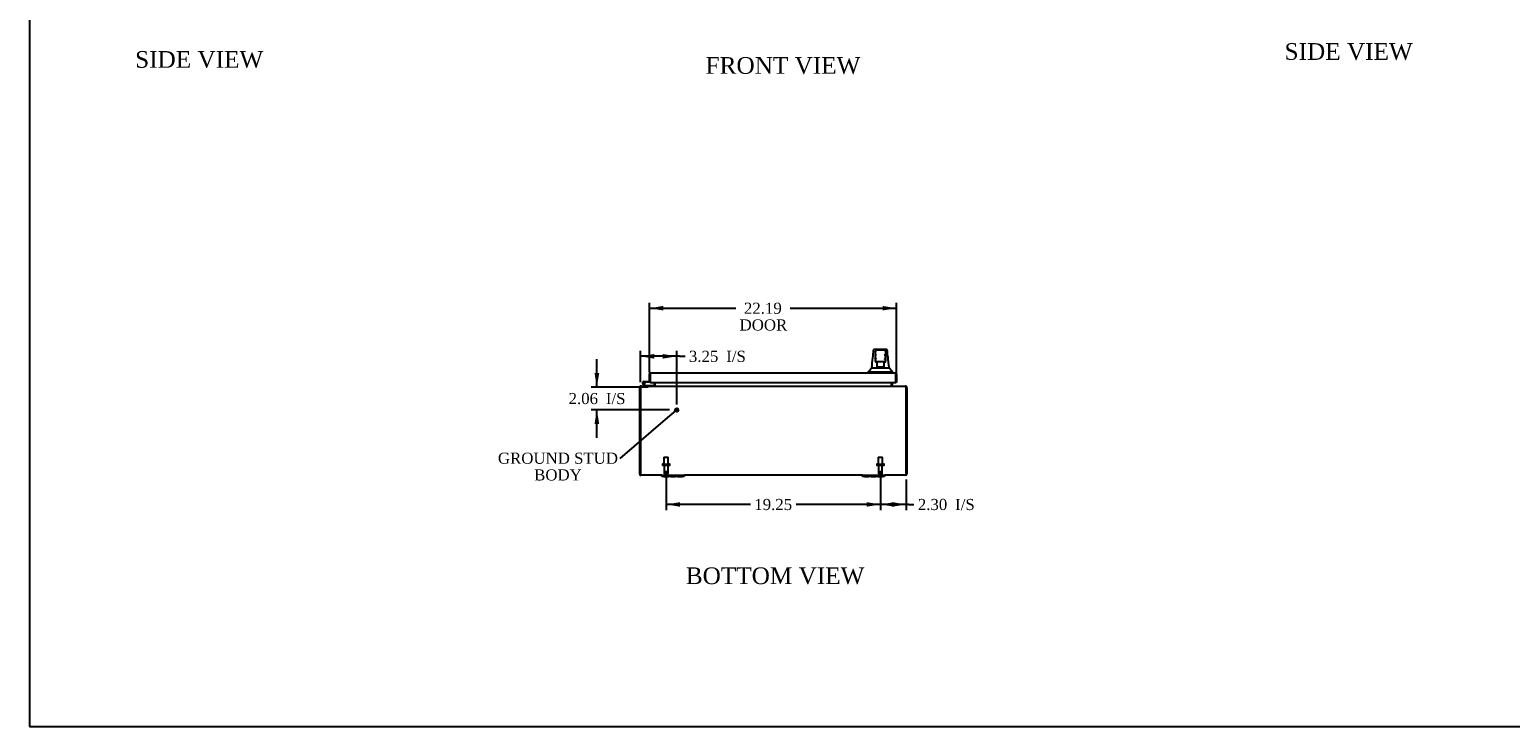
# Model space of a CAD drawing. Header units: inches. Extents: x 1 to 240, y -1 to 159.
# Tile 1 of 9: x 1 to 134, y 0 to 63. Entities that reach past the tile are written whole.
import ezdxf
from ezdxf import colors
from ezdxf.entities.mleader import LeaderData, LeaderLine
from ezdxf.enums import TextEntityAlignment as Align
from ezdxf.lldxf.tags import DXFTag
from ezdxf.math import Vec2, Vec3

# ---------------------------------------------------------------- set-up
doc = ezdxf.new("R2010")
doc.units = ezdxf.units.IN
doc.header["$MEASUREMENT"] = 0
for name, color, linetype in [('COM55391', 7, 'Continuous'), ('COM55519', 7, 'Continuous'), ('COM70654-8', 7, 'Continuous'), ('Default', 7, 'Continuous'), ('FET07752', 7, 'Continuous'), ('HAN86294', 7, 'Continuous'), ('STD26089', 7, 'Continuous'), ('STD26258', 7, 'Continuous')]:
    doc.layers.add(name, color=color, linetype=linetype)
doc.styles.add('SEACAD_Times_New_Roman', font='times.ttf')
tags = doc.linetypes.add('HIDDEN2', pattern=[0.1875, 0.125, -0.0625]).pattern_tags.tags
tags[6:7] = [DXFTag(74, 4), DXFTag(75, 0), DXFTag(340, '0'), DXFTag(46, 0.0), DXFTag(50, 0.0), DXFTag(44, 0.0), DXFTag(45, 0.0)]
tags[4:5] = [DXFTag(74, 4), DXFTag(75, 0), DXFTag(340, '0'), DXFTag(46, 0.0), DXFTag(50, 0.0), DXFTag(44, 0.0), DXFTag(45, 0.0)]
doc.dimstyles.new('HAMMOND_(STH_-_240x160)', dxfattribs={"dimtxt": 1, "dimasz": 1.25, "dimexe": 0.5, "dimexo": 0.5, "dimgap": 0.25, "dimtad": 0, "dimtih": 1, "dimtoh": 1, "dimzin": 0, "dimdsep": 46, "dimtxsty": 'SEACAD_Times_New_Roman', "dimblk1": '_SE_FILLED', "dimblk2": '_SE_FILLED', "dimsah": 1, "dimcen": 0.5, "dimadec": 0, "dimazin": 0, "dimtfac": 0.8, "dimtofl": 0, "dimtmove": 0, "dimatfit": 3, "dimfxl": 1, "dimtolj": 1, "dimtzin": 0, "dimarcsym": 0})

# ---------------------------------------------------------------- blocks, each defined once
blk = doc.blocks.new('_SE_FILLED')
at = {"color": 0}
blk.add_line((0, 0), (-1, 0), dxfattribs=at)
blk.add_solid([(0, 0), (-1, -0.1665), (-1, 0.1665), (0, 0)], dxfattribs=at)
blk = doc.blocks.new('SE7')
at = {"layer": 'COM55391', "color": 7, "linetype": 'Continuous'}
for p, q in [((55.83, 30.86), (55.76, 30.86)), ((55.76, 30.86), (55.76, 30.82)), ((55.76, 23.07), (55.76, 30.82)), ((55.83, 30.82), (55.83, 30.86)), ((55.83, 23.07), (55.83, 30.82)), ((55.83, 30.82), (55.83, 23.07)), ((55.91, 30.96), (55.86, 30.96)), ((55.86, 30.96), (55.86, 30.93)), ((55.91, 30.96), (79.6, 30.96)), ((57.06, 31.3), (57.06, 31)), ((57.06, 30.99), (57.12, 30.98)), ((57.13, 31.3), (57.13, 31)), ((57.15, 31), (57.15, 31.3)), ((57.15, 30.99), (57.15, 31)), ((78.36, 31.3), (78.36, 31)), ((78.36, 31), (78.36, 30.99)), ((78.38, 31), (78.38, 31.3)), ((78.45, 30.99), (78.39, 30.98)), ((78.45, 31), (78.45, 31.3)), ((79.65, 30.96), (79.6, 30.96)), ((79.65, 30.96), (79.65, 30.93)), ((79.68, 30.86), (79.68, 30.82)), ((79.68, 30.86), (79.76, 30.86)), ((79.68, 30.82), (79.68, 23.07)), ((79.68, 23.07), (79.68, 30.82)), ((79.76, 30.82), (79.76, 30.86)), ((79.76, 30.82), (79.76, 23.07)), ((55.76, 23.04), (55.83, 23.06)), ((55.83, 23.06), (55.83, 23.07)), ((55.83, 23.07), (55.83, 23.04)), ((57.76, 22.96), (55.86, 22.96)), ((75.76, 22.96), (59.76, 22.96)), ((79.65, 22.96), (77.76, 22.96)), ((79.68, 23.07), (79.68, 23.04)), ((79.68, 23.06), (79.68, 23.07)), ((79.75, 23.04), (79.68, 23.06))]:
    blk.add_line(p, q, dxfattribs=at)
for centre, radius, start, end in [((55.86, 30.86), 0.108, 143.1204, 180), ((55.86, 30.86), 0.108, 90, 143.1205), ((56.01, 30.83), 0.178, 148.8685, 171.2119), ((55.86, 30.86), 0.036, 143.1204, 180), ((55.93, 30.82), 0.1, 160.4753, 180), ((57.02, 31), 0.036, 270, 348.1319), ((57.02, 31), 0.036, 348.1319, 0), ((57.06, 31.11), 0.151, 273.7336, 306.0647), ((57.02, 31), 0.108, 348.1319, 0), ((78.45, 31.11), 0.151, 233.9353, 266.2664), ((78.49, 31), 0.108, 180, 191.8681), ((78.49, 31), 0.036, 180, 191.8681), ((78.49, 31), 0.036, 191.8682, 269.9999), ((79.65, 30.86), 0.108, 36.8796, 90), ((79.5, 30.83), 0.178, 8.7881, 31.1315), ((79.65, 30.86), 0.036, 0, 36.8795), ((79.58, 30.82), 0.1, 0, 19.5247), ((79.65, 30.86), 0.108, 0, 36.8795), ((55.86, 23.07), 0.108, 180, 197.0899), ((55.86, 23.07), 0.108, 197.0899, 251.8902), ((56.62, 22.85), 0.803, 167.2531, 171.2319), ((56.62, 22.85), 0.801, 167.2061, 171.2049), ((55.86, 23.07), 0.108, 251.8902, 270), ((79.65, 23.07), 0.108, 270, 288.1098), ((78.89, 22.85), 0.803, 8.7681, 12.7469), ((78.89, 22.85), 0.801, 8.7951, 12.773), ((79.65, 23.07), 0.108, 288.1098, 342.9101), ((79.65, 23.07), 0.108, 342.9101, 0)]:
    blk.add_arc(centre, radius, start, end, dxfattribs=at)
for centre, start_param, end_param in [((55.86, 23.07), 2.825516, 3.141593), ((79.65, 23.07), 3.141593, 3.457669)]:
    blk.add_ellipse(centre, major_axis=(0, 0.108), ratio=0.996907, start_param=start_param, end_param=end_param, dxfattribs=at)
for points, knots in [([(55.86, 30.92), (55.87, 30.93), (55.87, 30.95), (55.89, 30.96), (55.9, 30.96), (55.91, 30.96)], [0, 0, 0, 0, 0.5, 0.5, 1, 1, 1, 1]), ([(79.6, 30.96), (79.61, 30.96), (79.62, 30.96), (79.64, 30.95), (79.65, 30.93), (79.65, 30.92)], [0, 0, 0, 0, 0.5, 0.5, 1, 1, 1, 1]), ([(55.83, 22.97), (55.83, 22.97), (55.84, 22.97), (55.84, 22.98), (55.84, 22.98), (55.85, 22.98), (55.85, 22.98), (55.85, 22.99), (55.85, 22.99), (55.85, 23), (55.85, 23.01), (55.84, 23.02), (55.84, 23.03), (55.83, 23.03), (55.83, 23.04), (55.83, 23.04)], [0, 0, 0, 0, 0.125, 0.125, 0.25, 0.25, 0.375, 0.375, 0.5, 0.5, 0.75, 0.75, 0.875, 0.875, 1, 1, 1, 1]), ([(79.68, 23.04), (79.68, 23.04), (79.68, 23.03), (79.67, 23.03), (79.67, 23.02), (79.67, 23.01), (79.67, 23.01), (79.66, 23), (79.66, 23), (79.66, 22.99), (79.66, 22.98), (79.67, 22.98), (79.67, 22.98), (79.67, 22.97), (79.68, 22.97), (79.68, 22.97)], [0, 0, 0, 0, 0.125, 0.125, 0.25, 0.25, 0.375, 0.375, 0.5, 0.5, 0.75, 0.75, 0.875, 0.875, 1, 1, 1, 1])]:
    blk.add_open_spline(points, degree=3, knots=knots, dxfattribs=at)
at = {"layer": 'COM55519', "color": 7, "linetype": 'Continuous'}
for p, q in [((56.27, 30.96), (56.05, 31.18)), ((56.13, 31.38), (56.63, 31.38)), ((56.7, 31.32), (56.13, 31.32)), ((56.17, 31.15), (56.29, 31.03)), ((56.19, 31.27), (56.25, 31.27)), ((56.29, 31.03), (56.99, 31.03)), ((56.7, 31.86), (56.7, 31.86)), ((56.99, 31.03), (56.99, 30.96))]:
    blk.add_line(p, q, dxfattribs=at)
blk.add_circle((56.13, 31.26), 0.05, dxfattribs=at)
for radius, start, end in [(0.117, 90, 5.2159), (0.117, 227.608, 287.0274), (0.055, 90, 5.2159), (0.055, 5.2159, 90), (0.117, 5.2159, 28.0398)]:
    blk.add_arc((56.13, 31.26), radius, start, end, dxfattribs=at)
at = {"layer": 'COM70654-8', "color": 7, "linetype": 'Continuous'}
for p, q in [((56.63, 31.38), (56.63, 32.07)), ((56.7, 32.17), (56.7, 32.07)), ((56.7, 32.07), (56.7, 32.17)), ((56.7, 31.38), (56.7, 32.07)), ((56.7, 32.07), (56.7, 31.3)), ((56.74, 32.17), (78.71, 32.17)), ((78.75, 32.07), (78.75, 32.17)), ((78.75, 32.17), (78.75, 32.07)), ((78.75, 31.3), (78.75, 32.07)), ((78.75, 32.07), (78.75, 31.3)), ((78.82, 32.07), (78.82, 31.3)), ((56.63, 31.38), (56.7, 31.38)), ((56.7, 31.3), (78.75, 31.3)), ((78.82, 31.3), (78.75, 31.3))]:
    blk.add_line(p, q, dxfattribs=at)
for centre, start, end in [((56.74, 32.07), 109.4712, 180), ((56.74, 32.07), 90, 109.4712), ((78.71, 32.07), 70.5288, 90), ((78.71, 32.07), 0, 70.5288)]:
    blk.add_arc(centre, 0.108, start, end, dxfattribs=at)
for centre, start_param, end_param in [((56.74, 32.07), 3.141593, 3.48143), ((78.71, 32.07), 2.801756, 3.141593)]:
    blk.add_ellipse(centre, major_axis=(0, -0.108), ratio=0.997813, start_param=start_param, end_param=end_param, dxfattribs=at)
at = {"layer": 'FET07752', "color": 7, "linetype": 'Continuous'}
for p, q in [((57.76, 22.96), (57.94, 22.96)), ((57.76, 22.84), (57.76, 22.96)), ((57.94, 22.84), (57.76, 22.84)), ((57.94, 22.96), (58.35, 22.96)), ((57.94, 22.84), (58.35, 22.84)), ((58.35, 22.96), (58.54, 22.96)), ((58.54, 22.84), (58.35, 22.84)), ((58.54, 22.96), (58.76, 22.96)), ((58.54, 22.96), (58.54, 22.84)), ((58.54, 22.84), (58.76, 22.84)), ((58.76, 22.96), (58.76, 22.96)), ((58.76, 22.96), (58.97, 22.96)), ((58.76, 22.84), (58.97, 22.84)), ((58.76, 22.84), (58.76, 22.84)), ((58.97, 22.96), (59.16, 22.96)), ((58.97, 22.84), (58.97, 22.96)), ((59.16, 22.84), (58.97, 22.84)), ((59.16, 22.96), (59.57, 22.96)), ((59.16, 22.84), (59.57, 22.84)), ((59.57, 22.96), (59.76, 22.96)), ((59.76, 22.84), (59.57, 22.84)), ((59.76, 22.96), (59.76, 22.84)), ((75.76, 22.96), (75.94, 22.96)), ((75.76, 22.84), (75.76, 22.96)), ((75.94, 22.84), (75.76, 22.84)), ((75.94, 22.96), (76.35, 22.96)), ((75.94, 22.84), (76.35, 22.84)), ((76.35, 22.96), (76.54, 22.96)), ((76.54, 22.84), (76.35, 22.84)), ((76.54, 22.96), (76.76, 22.96)), ((76.54, 22.96), (76.54, 22.84)), ((76.54, 22.84), (76.76, 22.84)), ((76.76, 22.96), (76.76, 22.96)), ((76.76, 22.96), (76.97, 22.96)), ((76.76, 22.84), (76.97, 22.84)), ((76.76, 22.84), (76.76, 22.84)), ((76.97, 22.96), (77.16, 22.96)), ((76.97, 22.84), (76.97, 22.96)), ((77.16, 22.84), (76.97, 22.84)), ((77.16, 22.96), (77.57, 22.96)), ((77.16, 22.84), (77.57, 22.84)), ((77.57, 22.96), (77.76, 22.96)), ((77.76, 22.84), (77.57, 22.84)), ((77.76, 22.96), (77.76, 22.84))]:
    blk.add_line(p, q, dxfattribs=at)
at = {"layer": 'HAN86294', "color": 7, "linetype": 'Continuous'}
for p, q in [((76.77, 34.23), (76.77, 34.24)), ((76.83, 34.29), (77.93, 34.29)), ((76.93, 33.65), (76.93, 34.12)), ((76.93, 33.24), (76.93, 33.65)), ((77.75, 34.21), (77.02, 34.21)), ((77.84, 34.12), (77.84, 33.65)), ((77.84, 33.65), (77.84, 33.24)), ((77.99, 34.23), (77.99, 34.23)), ((76.29, 32.26), (76.29, 32.17)), ((76.29, 32.25), (76.64, 32.25)), ((76.59, 32.61), (76.8, 32.61)), ((76.64, 32.25), (76.88, 32.25)), ((76.8, 32.61), (76.91, 32.61)), ((76.88, 32.25), (77.32, 32.25)), ((76.91, 32.61), (77.12, 32.61)), ((76.93, 33.21), (76.93, 33.24)), ((77.02, 33.15), (76.99, 33.15)), ((77.75, 33.15), (77.02, 33.15)), ((77.08, 32.72), (77.08, 33.15)), ((77.08, 32.68), (77.08, 32.72)), ((77.3, 32.67), (77.11, 32.67)), ((77.12, 32.61), (77.19, 32.61)), ((77.19, 32.61), (77.28, 32.61)), ((77.28, 32.61), (77.32, 32.61)), ((77.47, 32.67), (77.3, 32.67)), ((77.32, 32.61), (77.44, 32.61)), ((77.32, 32.25), (77.44, 32.25)), ((77.44, 32.61), (77.74, 32.61)), ((77.44, 32.25), (77.49, 32.25)), ((77.65, 32.67), (77.47, 32.67)), ((77.49, 32.25), (77.64, 32.25)), ((77.64, 32.25), (78.12, 32.25)), ((77.68, 33.15), (77.68, 32.72)), ((77.68, 32.72), (77.68, 32.68)), ((77.74, 32.61), (77.85, 32.61)), ((77.78, 33.15), (77.75, 33.15)), ((77.84, 33.24), (77.84, 33.21)), ((77.85, 32.61), (78.17, 32.61)), ((78.12, 32.25), (78.47, 32.25)), ((78.47, 32.17), (78.47, 32.26))]:
    blk.add_line(p, q, dxfattribs=at)
for centre, radius, start, end in [((17.72, 40), 59.34, 352.8431, 353.722), ((76.83, 34.23), 0.06, 89.9925, 174.0071), ((77.02, 34.12), 0.09, 90, 180), ((77.18, 33.64), 0.259, 130.7149, 177.9019), ((76.97, 33.65), 0.0411, 178.3464, 179.9974), ((77.75, 34.12), 0.09, 0, 90), ((77.58, 33.64), 0.259, 2.0981, 49.2851), ((77.79, 33.65), 0.0411, 0.0026, 1.6536), ((77.93, 34.23), 0.06, 5.5758, 90.0089), ((85.28, 33.89), 7.24, 181.9265, 190.161), ((72.84, 35.59), 4.8, 315.9905, 321.6256), ((77.02, 33.24), 0.09, 180, 270), ((76.99, 33.21), 0.06, 180, 270), ((77.75, 33.24), 0.09, 270, 0), ((77.78, 33.21), 0.06, 270, 0), ((90.59, 42.8), 16.06, 219.3746, 221.0327)]:
    blk.add_arc(centre, radius, start, end, dxfattribs=at)
for points in [[(76.7, 33.51), (76.72, 33.75), (76.75, 33.99), (76.77, 34.23)], [(78.04, 33.64), (78.02, 33.84), (78.01, 34.04), (77.99, 34.23)]]:
    blk.add_open_spline(points, degree=3, dxfattribs=at)
for points, knots in [([(77.02, 33.36), (77.01, 33.38), (77.01, 33.39), (77, 33.41), (76.99, 33.42), (76.98, 33.46), (76.97, 33.49), (76.95, 33.52), (76.95, 33.53), (76.94, 33.56), (76.94, 33.57), (76.93, 33.6), (76.93, 33.63), (76.93, 33.65)], [0, 0, 0, 0, 0.125, 0.125, 0.25, 0.25, 0.5, 0.5, 0.625, 0.625, 0.75, 0.75, 1, 1, 1, 1]), ([(77.84, 33.65), (77.84, 33.63), (77.83, 33.6), (77.82, 33.57), (77.82, 33.56), (77.81, 33.53), (77.81, 33.52), (77.8, 33.49), (77.79, 33.46), (77.77, 33.42), (77.77, 33.41), (77.76, 33.39), (77.75, 33.38), (77.75, 33.36)], [0, 0, 0, 0, 0.25, 0.25, 0.375, 0.375, 0.5, 0.5, 0.75, 0.75, 0.875, 0.875, 1, 1, 1, 1]), ([(77.08, 32.72), (77.08, 32.72), (77.08, 32.73), (77.09, 32.74), (77.09, 32.75), (77.1, 32.77), (77.1, 32.78), (77.11, 32.8)], [0, 0, 0, 0, 0.25, 0.25, 0.5, 0.5, 1, 1, 1, 1]), ([(77.11, 32.67), (77.11, 32.67), (77.1, 32.67), (77.1, 32.67), (77.09, 32.67), (77.09, 32.67), (77.08, 32.67), (77.08, 32.68), (77.08, 32.68), (77.08, 32.68)], [0, 0, 0, 0, 0.25, 0.25, 0.5, 0.5, 0.75, 0.75, 1, 1, 1, 1]), ([(77.65, 32.8), (77.66, 32.78), (77.66, 32.77), (77.67, 32.75), (77.68, 32.74), (77.68, 32.73), (77.68, 32.72), (77.68, 32.72)], [0, 0, 0, 0, 0.5, 0.5, 0.75, 0.75, 1, 1, 1, 1]), ([(77.68, 32.68), (77.68, 32.68), (77.68, 32.68), (77.68, 32.67), (77.67, 32.67), (77.67, 32.67), (77.66, 32.67), (77.65, 32.67)], [0, 0, 0, 0, 0.25, 0.25, 0.5, 0.5, 1, 1, 1, 1])]:
    blk.add_open_spline(points, degree=3, knots=knots, dxfattribs=at)
at = {"layer": 'STD26089', "color": 7, "linetype": 'HIDDEN2'}
for p, q in [((57.81, 23.94), (57.81, 23.9)), ((57.84, 23.97), (58.43, 23.97)), ((57.94, 24.6), (58.32, 24.6)), ((57.94, 24.6), (57.94, 23.97)), ((58.32, 23.97), (58.32, 24.6)), ((58.46, 23.9), (58.46, 23.94)), ((77.06, 23.94), (77.06, 23.9)), ((77.09, 23.97), (77.68, 23.97)), ((77.19, 24.6), (77.57, 24.6)), ((77.19, 24.6), (77.19, 23.97)), ((77.57, 23.97), (77.57, 24.6)), ((77.71, 23.9), (77.71, 23.94)), ((57.84, 23.87), (58.43, 23.87)), ((57.96, 23.87), (57.96, 23.1)), ((58.02, 23.04), (58.24, 23.04)), ((58.3, 23.1), (58.3, 23.87)), ((77.09, 23.87), (77.68, 23.87)), ((77.21, 23.87), (77.21, 23.1)), ((77.27, 23.04), (77.49, 23.04)), ((77.55, 23.1), (77.55, 23.87))]:
    blk.add_line(p, q, dxfattribs=at)
for centre, radius, start, end in [((57.84, 23.94), 0.03, 90, 180), ((58.43, 23.94), 0.03, 0, 90), ((77.09, 23.94), 0.03, 90, 180), ((77.68, 23.94), 0.03, 0, 90), ((57.84, 23.9), 0.03, 180, 270), ((58.02, 23.1), 0.06, 180, 270), ((58.24, 23.1), 0.06, 270, 0), ((58.43, 23.9), 0.03, 270, 0), ((77.09, 23.9), 0.03, 180, 270), ((77.27, 23.1), 0.06, 180, 270), ((77.49, 23.1), 0.06, 270, 0), ((77.68, 23.9), 0.03, 270, 0)]:
    blk.add_arc(centre, radius, start, end, dxfattribs=at)
at = {"layer": 'STD26258', "color": 7, "linetype": 'HIDDEN2'}
for radius in [0.156, 0.125, 0.0944]:
    blk.add_circle((59.08, 28.83), radius, dxfattribs=at)
blk = doc.blocks.new('DMBLK6782')
at = {"layer": 'Default', "linetype": 'Continuous'}
for points in [[(78.63, 20.14), (78.63, 20.55), (77.38, 20.34)], [(78.43, 20.14), (79.68, 20.34), (78.43, 20.55)]]:
    blk.add_hatch(color=7, dxfattribs=at).paths.add_polyline_path(points)
at = {"layer": 'Default', "color": 7, "linetype": 'Continuous'}
for p, q in [((77.38, 23.37), (77.38, 19.84)), ((79.68, 22.57), (79.68, 19.84)), ((79.89, 20.34), (77.38, 20.34)), ((79.89, 20.34), (80.39, 20.34))]:
    blk.add_line(p, q, dxfattribs=at)
at = {"layer": 'Default', "color": 7, "linetype": 'Continuous', "style": 'SEACAD_Times_New_Roman'}
for s, p in [('2.30', (80.74, 20.84)), ('I/S', (84.09, 20.84))]:
    blk.add_text(s, height=1, dxfattribs=at).set_placement(p, align=Align.TOP_LEFT)
blk = doc.blocks.new('DMBLK6783')
at = {"layer": 'Default', "linetype": 'Continuous'}
for points in [[(59.38, 20.14), (59.38, 20.55), (58.13, 20.34)], [(76.13, 20.14), (77.38, 20.34), (76.13, 20.55)]]:
    blk.add_hatch(color=7, dxfattribs=at).paths.add_polyline_path(points)
at = {"layer": 'Default', "color": 7, "linetype": 'Continuous'}
for p, q in [((58.13, 23.37), (58.13, 19.84)), ((77.38, 23.37), (77.38, 19.84)), ((65.7, 20.34), (58.13, 20.34)), ((77.38, 20.34), (69.81, 20.34))]:
    blk.add_line(p, q, dxfattribs=at)
at = {"layer": 'Default', "color": 7, "linetype": 'Continuous', "style": 'SEACAD_Times_New_Roman'}
blk.add_text('19.25', height=1, dxfattribs=at).set_placement((66.05, 20.84), align=Align.TOP_LEFT)
blk = doc.blocks.new('DMBLK6784')
at = {"layer": 'Default', "linetype": 'Continuous'}
for points in [[(57.08, 33.86), (55.83, 33.65), (57.08, 33.44)], [(57.83, 33.86), (57.83, 33.44), (59.08, 33.65)]]:
    blk.add_hatch(color=7, dxfattribs=at).paths.add_polyline_path(points)
at = {"layer": 'Default', "color": 7, "linetype": 'Continuous'}
for p, q in [((55.83, 31.32), (55.83, 34.15)), ((59.33, 33.65), (55.83, 33.65)), ((59.08, 29.33), (59.08, 34.15)), ((59.33, 33.65), (59.83, 33.65))]:
    blk.add_line(p, q, dxfattribs=at)
at = {"layer": 'Default', "color": 7, "linetype": 'Continuous', "style": 'SEACAD_Times_New_Roman'}
for s, p in [('3.25', (60.18, 34.15)), ('I/S', (63.53, 34.15))]:
    blk.add_text(s, height=1, dxfattribs=at).set_placement(p, align=Align.TOP_LEFT)
blk = doc.blocks.new('DMBLK6793')
at = {"layer": 'Default', "linetype": 'Continuous'}
for points in [[(57.88, 38.18), (56.63, 37.97), (57.88, 37.77)], [(77.57, 38.18), (77.57, 37.77), (78.82, 37.97)]]:
    blk.add_hatch(color=7, dxfattribs=at).paths.add_polyline_path(points)
at = {"layer": 'Default', "color": 7, "linetype": 'Continuous'}
for p, q in [((56.63, 32.22), (56.63, 38.47)), ((56.63, 37.97), (64.38, 37.97)), ((69.28, 37.97), (78.82, 37.97)), ((78.82, 32.18), (78.82, 38.47))]:
    blk.add_line(p, q, dxfattribs=at)
at = {"layer": 'Default', "color": 7, "linetype": 'Continuous', "style": 'SEACAD_Times_New_Roman'}
for s, p in [('22.19', (65.12, 38.47)), ('DOOR', (64.73, 36.97))]:
    blk.add_text(s, height=1, dxfattribs=at).set_placement(p, align=Align.TOP_LEFT)
blk = doc.blocks.new('DMBLK6797')
at = {"layer": 'Default', "linetype": 'Continuous'}
for points in [[(51.7, 32.14), (51.91, 30.89), (52.12, 32.14)], [(51.7, 27.58), (52.12, 27.58), (51.91, 28.83)]]:
    blk.add_hatch(color=7, dxfattribs=at).paths.add_polyline_path(points)
at = {"layer": 'Default', "color": 7, "linetype": 'Continuous'}
for p, q in [((51.91, 30.89), (51.91, 33.39)), ((56.52, 30.89), (51.41, 30.89)), ((58.42, 28.83), (51.41, 28.83)), ((51.91, 26.33), (51.91, 28.83))]:
    blk.add_line(p, q, dxfattribs=at)
at = {"layer": 'Default', "color": 7, "linetype": 'Continuous', "style": 'SEACAD_Times_New_Roman'}
for s, p in [('2.06', (49.37, 30.36)), ('I/S', (52.72, 30.36))]:
    blk.add_text(s, height=1, dxfattribs=at).set_placement(p, align=Align.TOP_LEFT)
blk = doc.blocks.new('BORDER')
at = {"layer": 'Default', "color": 7, "linetype": 'Continuous'}
for p, q in [((-41.86, 27.86), (-41.86, 0)), ((-41.86, 0), (0, 0))]:
    blk.add_line(p, q, dxfattribs=at)

msp = doc.modelspace()

# ---------------------------------------------------------------- block references
at = {"layer": 'Default', "color": 7, "xscale": 5.7, "yscale": 5.7, "zscale": 5.7}
msp.add_blockref('BORDER', (239.562, 0.401), dxfattribs=at)
at = {"layer": 'Default'}
msp.add_blockref('SE7', (0, 0), dxfattribs=at)

# ---------------------------------------------------------------- texts
at = {"layer": 'Default', "color": 7, "linetype": 'Continuous', "style": 'SEACAD_Times_New_Roman'}
for s, p in [('SIDE VIEW', (113.68, 61.789)), ('SIDE VIEW', (10.437, 61.077)), ('FRONT VIEW', (61.678, 60.536)), ('BOTTOM VIEW', (59.9, 14.686))]:
    msp.add_text(s, height=1.5, dxfattribs=at).set_placement(p, align=Align.TOP_LEFT)

# ---------------------------------------------------------------- dimensions: what is measured, and where the dimension line sits
at = {"layer": 'Default', "color": 7, "linetype": 'Continuous'}
for base, p1, p2, angle, text, picture, middle, dimtype in [((56.631, 37.974), (56.631, 31.723), (78.819, 31.683), 359.89671, '\\A1;<>\\PDOOR', 'DMBLK6793', (66.829, 37.974), 161), ((51.91, 30.892), (58.921, 28.832), (57.023, 30.892), 90, '\\A1;<> I/S', 'DMBLK6797', (51.91, 29.862), 160)]:
    dim = msp.add_linear_dim(base=base, p1=p1, p2=p2, angle=angle, text=text, dimstyle='HAMMOND_(STH_-_240x160)', dxfattribs=at)
    dim.commit()
    dim.dimension.update_dxf_attribs({"geometry": picture, "text_midpoint": middle, "dimtype": dimtype})
for base, p1, p2, picture, middle in [((55.828, 33.647), (59.078, 28.832), (55.828, 30.823), 'DMBLK6784', (59.827, 33.647)), ((77.381, 20.344), (79.683, 23.072), (77.381, 23.873), 'DMBLK6782', (80.385, 20.344))]:
    dim = msp.add_linear_dim(base=base, p1=p1, p2=p2, text='\\A1;<> I/S', dimstyle='HAMMOND_(STH_-_240x160)', override={"dimtmove": 1}, dxfattribs=at)
    dim.commit()
    dim.dimension.update_dxf_attribs({"geometry": picture, "text_midpoint": middle, "dimtype": 160})
dim = msp.add_linear_dim(base=(58.131, 20.344), p1=(77.381, 23.873), p2=(58.131, 23.873), text='\\A1;<>', dimstyle='HAMMOND_(STH_-_240x160)', dxfattribs=at)
dim.commit()
dim.dimension.update_dxf_attribs({"geometry": 'DMBLK6783', "text_midpoint": (67.756, 20.344), "dimtype": 160})

# ---------------------------------------------------------------- leaders
ml = msp.add_multileader_mtext('Standard', dxfattribs=at)
ml.set_content('{\\pxsm0.9;\\fTimes New Roman|b0||i0||c0|p34;\\W1.;GROUND STUD\\PBODY\\P}', color=7)
ml.set_leader_properties()
ml.set_arrow_properties(name='_SE_FILLED')
ml.build(insert=Vec2(0, 0))
ml.multileader.update_dxf_attribs({"dogleg_length": 0, "arrow_head_size": 1.25})
ctx = ml.context
ctx.base_point, ctx.char_height, ctx.arrow_head_size, ctx.landing_gap_size = Vec3(43.106, 24.075), 1, 1.25, 0.35
ctx.text_align_type = 1
notes = []
notes.append((ctx, [(0, (1, 1, 0), (53.986, 24.485), (-1, 0), 0, [(0, [(59.002, 28.776)], 0, [])])]))
ctx.mtext.insert, ctx.mtext.alignment = Vec3(48.416, 24.996), 2
for ctx, leaders in notes:
    for number, flags, end, landing, length, lines in leaders:
        leader = LeaderData()
        leader.index, (leader.has_last_leader_line, leader.has_dogleg_vector, leader.attachment_direction) = number, flags
        leader.last_leader_point, leader.dogleg_vector, leader.dogleg_length = Vec3(end), Vec3(landing), length
        for number, points, colour, breaks in lines:
            line = LeaderLine()
            line.index, line.vertices, line.color, line.breaks = number, Vec3.list(points), colors.encode_raw_color(colour), breaks
            leader.lines.append(line)
        ctx.leaders.append(leader)

doc.saveas('drawing.dxf')
